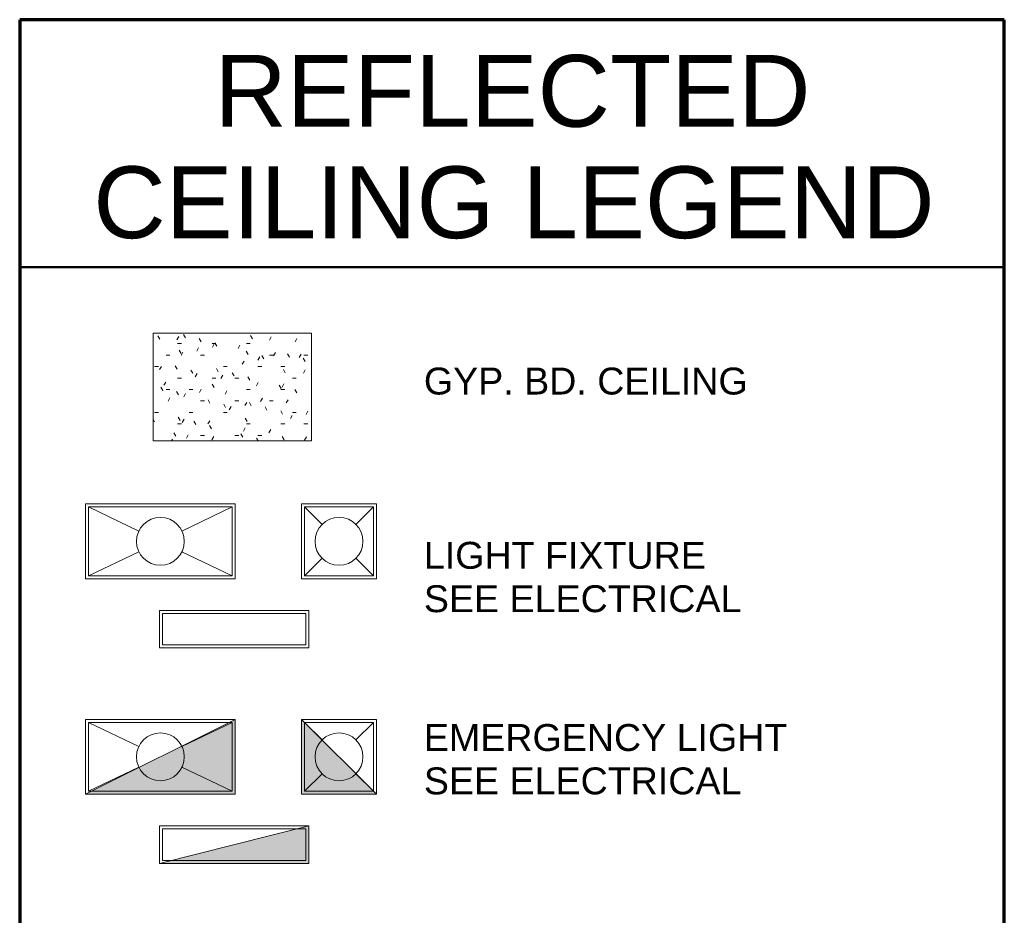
# Model space of a CAD drawing. Header units: inches. Extents: x -3360 to -1510, y 6 to 2767.
# Tile 6 of 7: x -1839 to -1510, y 308 to 607. Entities that reach past the tile are written whole.
import ezdxf

# ---------------------------------------------------------------- set-up
doc = ezdxf.new("R2010")
doc.units = ezdxf.units.IN
doc.header["$MEASUREMENT"] = 0
for name, color, linetype, lineweight in [('A-DETL', 90, 'Continuous', 9), ('A-DETL-GENF', 92, 'Continuous', 9), ('A-DETL-MEDM', 33, 'Continuous', 20), ('A-DETL-THIN', 151, 'Continuous', 9), ('A-DETL-WIDE', 214, 'Continuous', 50), ('G-ANNO-TEXT', 231, 'Continuous', 9)]:
    doc.layers.add(name, color=color, linetype=linetype, lineweight=lineweight)
doc.styles.add('Arial', font='arial.ttf', dxfattribs={"height": 0.125})
doc.styles.add('Arial_1', font='arial.ttf', dxfattribs={"height": 0.09375})

msp = doc.modelspace()

# ---------------------------------------------------------------- hatches: boundary and pattern name
at = {"layer": 'A-DETL-GENF'}
h = msp.add_hatch(dxfattribs=at)
h.set_pattern_fill('FP3_15', style=0, pattern_type=2)
h.set_pattern_definition([(0, (-1164.1403, -4e-14), (15.36, 3.84), [1.267, -10.253, 1.267, -10.253, -61.44]), (0, (-1164.1403, -4e-14), (15.36, 3.84), [-23.04, 1.267, -21.773, 1.267, -10.253, -26.88]), (0, (-1164.1403, -4e-14), (15.36, 3.84), [-57.6, 1.267, -6.413, 1.267, -17.933]), (120, (-1158.3803, 1.92), (-11.005538, 11.38215), [1.267, -10.253, 1.267, -10.253, -61.44]), (120, (-1158.3803, 1.92), (-11.005538, 11.38215), [-23.04, 1.267, -21.773, 1.267, -10.253, -26.88]), (120, (-1158.3803, 1.92), (-11.005538, 11.38215), [-57.6, 1.267, -6.413, 1.267, -17.933]), (240, (-1156.4603, 9.6), (-4.354462, -15.22215), [1.267, -10.253, 1.267, -10.253, -61.44]), (240, (-1156.4603, 9.6), (-4.354462, -15.22215), [-23.04, 1.267, -21.773, 1.267, -10.253, -26.88]), (240, (-1156.4603, 9.6), (-4.354462, -15.22215), [-57.6, 1.267, -6.413, 1.267, -17.933])])
h.paths.add_polyline_path([(-1741.4, 466.7), (-1741.4, 502.63), (-1794.4, 502.63), (-1794.4, 466.7)])
for points in [[(-1816.96, 348.56), (-1766.96, 348.56), (-1766.96, 373.56)], [(-1719.72, 348.56), (-1744.72, 373.56), (-1744.72, 348.56)], [(-1792.29, 325.45), (-1742.29, 325.45), (-1742.29, 337.95)]]:
    msp.add_hatch(color=7, dxfattribs=at).paths.add_polyline_path(points)

# ---------------------------------------------------------------- linework, layer by layer
at = {"layer": 'A-DETL', "lineweight": 70}
for p, q in [((-1509.75, 607.47), (-1839.01, 607.47)), ((-1839.01, 607.47), (-1839.01, 6.77)), ((-1509.75, 6.77), (-1509.75, 607.47))]:
    msp.add_line(p, q, dxfattribs=at)
at = {"layer": 'A-DETL', "lineweight": 13}
for p, q in [((-1766.96, 445.59), (-1816.96, 445.59)), ((-1816.96, 445.59), (-1816.96, 420.59)), ((-1766.96, 420.59), (-1766.96, 445.59)), ((-1719.72, 445.59), (-1744.72, 445.59)), ((-1744.72, 445.59), (-1744.72, 420.59)), ((-1719.72, 420.59), (-1719.72, 445.59)), ((-1816.96, 420.59), (-1766.96, 420.59)), ((-1744.72, 420.59), (-1719.72, 420.59)), ((-1742.29, 409.98), (-1792.29, 409.98)), ((-1792.29, 409.98), (-1792.29, 397.48)), ((-1742.29, 397.48), (-1742.29, 409.98)), ((-1792.29, 397.48), (-1742.29, 397.48)), ((-1766.96, 373.56), (-1816.96, 373.56)), ((-1816.96, 373.56), (-1816.96, 348.56)), ((-1766.96, 348.56), (-1766.96, 373.56)), ((-1719.72, 373.56), (-1744.72, 373.56)), ((-1744.72, 373.56), (-1744.72, 348.56)), ((-1719.72, 348.56), (-1719.72, 373.56)), ((-1816.96, 348.56), (-1766.96, 348.56)), ((-1744.72, 348.56), (-1719.72, 348.56)), ((-1742.29, 337.95), (-1792.29, 337.95)), ((-1792.29, 337.95), (-1792.29, 325.45)), ((-1742.29, 325.45), (-1742.29, 337.95)), ((-1792.29, 325.45), (-1742.29, 325.45))]:
    msp.add_line(p, q, dxfattribs=at)
at = {"layer": 'A-DETL'}
for p, q in [((-1815.96, 444.59), (-1799.18, 436.55)), ((-1767.96, 444.59), (-1815.96, 444.59)), ((-1815.96, 444.59), (-1815.96, 421.59)), ((-1767.96, 444.59), (-1784.75, 436.55)), ((-1767.96, 421.59), (-1767.96, 444.59)), ((-1743.72, 444.59), (-1737.87, 438.75)), ((-1720.72, 444.59), (-1743.72, 444.59)), ((-1743.72, 444.59), (-1743.72, 421.59)), ((-1720.72, 444.59), (-1726.56, 438.75)), ((-1720.72, 421.59), (-1720.72, 444.59)), ((-1799.18, 429.63), (-1815.96, 421.59)), ((-1784.75, 429.63), (-1767.96, 421.59)), ((-1737.87, 427.43), (-1743.72, 421.59)), ((-1726.56, 427.43), (-1720.72, 421.59)), ((-1815.96, 421.59), (-1767.96, 421.59)), ((-1743.72, 421.59), (-1720.72, 421.59)), ((-1743.29, 408.98), (-1791.29, 408.98)), ((-1791.29, 408.98), (-1791.29, 398.48)), ((-1743.29, 398.48), (-1743.29, 408.98)), ((-1791.29, 398.48), (-1743.29, 398.48)), ((-1766.96, 373.56), (-1816.96, 348.56)), ((-1815.96, 372.56), (-1799.18, 364.51)), ((-1767.96, 372.56), (-1815.96, 372.56)), ((-1815.96, 372.56), (-1815.96, 349.56)), ((-1767.96, 372.56), (-1784.75, 364.51)), ((-1767.96, 349.56), (-1767.96, 372.56)), ((-1766.96, 348.56), (-1766.96, 373.56)), ((-1719.72, 348.56), (-1744.72, 373.56)), ((-1744.72, 373.56), (-1744.72, 348.56)), ((-1743.72, 372.56), (-1737.87, 366.71)), ((-1720.72, 372.56), (-1743.72, 372.56)), ((-1743.72, 372.56), (-1743.72, 349.56)), ((-1720.72, 372.56), (-1726.56, 366.71)), ((-1720.72, 349.56), (-1720.72, 372.56)), ((-1799.18, 357.6), (-1815.96, 349.56)), ((-1784.75, 357.6), (-1767.96, 349.56)), ((-1737.87, 355.4), (-1743.72, 349.56)), ((-1726.56, 355.4), (-1720.72, 349.56)), ((-1815.96, 349.56), (-1767.96, 349.56)), ((-1743.72, 349.56), (-1720.72, 349.56)), ((-1816.96, 348.56), (-1766.96, 348.56)), ((-1744.72, 348.56), (-1719.72, 348.56)), ((-1742.29, 337.95), (-1792.29, 325.45)), ((-1743.29, 336.95), (-1791.29, 336.95)), ((-1791.29, 336.95), (-1791.29, 326.45)), ((-1743.29, 326.45), (-1743.29, 336.95)), ((-1742.29, 325.45), (-1742.29, 337.95)), ((-1791.29, 326.45), (-1743.29, 326.45)), ((-1792.29, 325.45), (-1742.29, 325.45))]:
    msp.add_line(p, q, dxfattribs=at)
for centre in [(-1791.96, 433.09), (-1732.22, 433.09), (-1791.96, 361.06), (-1732.22, 361.06)]:
    msp.add_circle(centre, 8, dxfattribs=at)
at = {"layer": 'A-DETL-MEDM'}
for p, q in [((-1794.4, 502.63), (-1794.4, 466.7)), ((-1741.4, 502.63), (-1794.4, 502.63)), ((-1741.4, 466.7), (-1741.4, 502.63)), ((-1794.4, 466.7), (-1741.4, 466.7))]:
    msp.add_line(p, q, dxfattribs=at)
at = {"layer": 'A-DETL-THIN'}
for p, q in [((-1741.4, 502.63), (-1794.4, 502.63)), ((-1794.4, 502.63), (-1794.4, 466.7)), ((-1741.4, 466.7), (-1741.4, 502.63)), ((-1794.4, 466.7), (-1741.4, 466.7))]:
    msp.add_line(p, q, dxfattribs=at)
at = {"layer": 'A-DETL-WIDE'}
msp.add_line((-1839.01, 524.8), (-1509.75, 524.8), dxfattribs=at)

# ---------------------------------------------------------------- texts
at = {"layer": 'G-ANNO-TEXT', "color": 7, "attachment_point": 1}
for s, insert, char_height, width, style in [('REFLECTED ', (-1773.88, 595.69), 24, 250.884, 'Arial_1'), ('CEILING LEGEND', (-1814.38, 558.44), 24, 338.148, 'Arial_1'), ('GYP. BD. CEILING', (-1703.85, 491.18), 9, 132.108, 'Arial'), ('LIGHT FIXTURE', (-1703.85, 432.92), 9, 114.837, 'Arial'), ('SEE ELECTRICAL', (-1703.85, 418.42), 9, 129.987, 'Arial'), ('EMERGENCY LIGHT', (-1703.85, 372.01), 9, 149.076, 'Arial'), ('SEE ELECTRICAL', (-1703.85, 357.51), 9, 129.987, 'Arial')]:
    msp.add_mtext(s, dxfattribs=dict(at, insert=insert, char_height=char_height, width=width, style=style))

doc.saveas('drawing.dxf')
